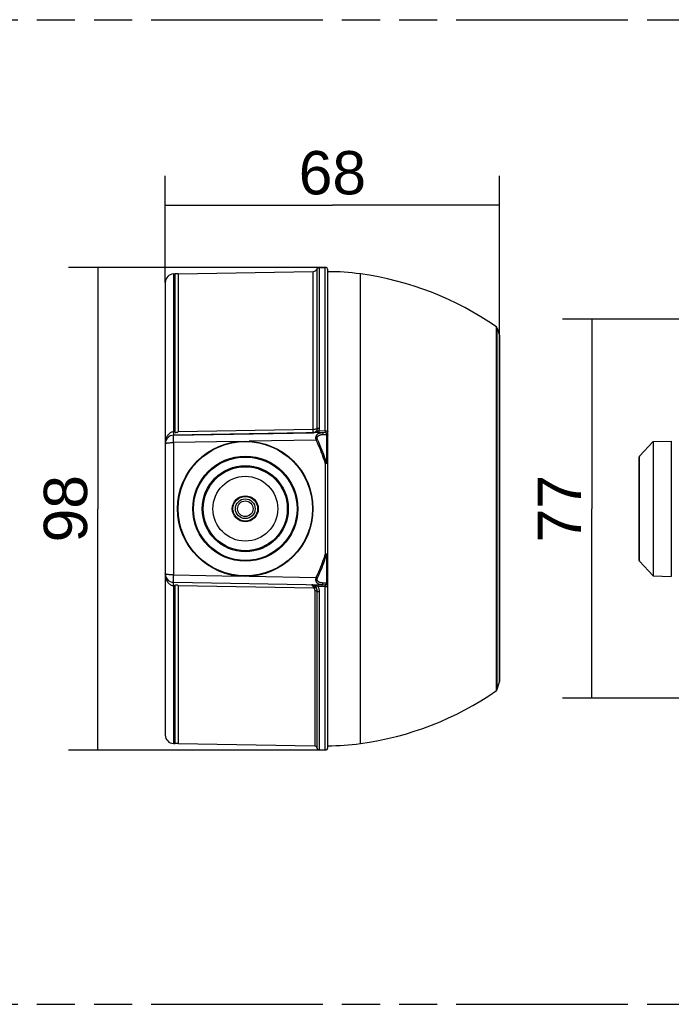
# Model space of a CAD drawing. Header units: millimetres. Extents: x 0 to 210, y 0 to 297.
# Tile 4 of 9: x 90 to 123, y 133 to 183. Entities that reach past the tile are written whole.
import ezdxf
from ezdxf.enums import TextEntityAlignment as Align

# ---------------------------------------------------------------- set-up
doc = ezdxf.new("R2010")
doc.units = ezdxf.units.MM
doc.header["$LTSCALE"] = 19.36
doc.linetypes.add('PHANTOM', pattern=[0.8, 0.45, -0.05, 0.1, -0.05, 0.1, -0.05])
doc.layers.get('0').update_dxf_attribs({"linetype": 'CONTINUOUS'})
doc.layers.add('DEFAULT_3', color=7, linetype='PHANTOM')
doc.layers.add('Z_DIM_2D', color=7, linetype='CONTINUOUS')
doc.styles.add('TEXTSTYLE_3', font='helveticaneueltw1g-ltcn.otf')
doc.dimstyles.new('DIMSTYLE_1', dxfattribs={"dimtxt": 2.2, "dimasz": 3.5, "dimexe": 1.5, "dimexo": 0, "dimgap": 0.55, "dimtad": 1, "dimdec": 0, "dimlfac": 4, "dimdsep": 46, "dimtxsty": 'TEXTSTYLE_3', "dimblk": '_FILLED', "dimblk1": '_FILLED', "dimblk2": '_FILLED', "dimcen": 0.09, "dimclrt": 5, "dimadec": 0, "dimazin": 0, "dimtp": 0.3, "dimtm": 0.3, "dimtfac": 1, "dimtdec": 0, "dimtofl": 0, "dimtmove": 0, "dimatfit": 3, "dimldrblk": '_FILLED', "dimfxl": 0, "dimtolj": 1, "dimarcsym": 0})
doc.dimstyles.new('DIMSTYLE_2', dxfattribs={"dimtxt": 2.2, "dimasz": 3.5, "dimexe": 1.5, "dimexo": 0, "dimgap": 0.55, "dimtad": 1, "dimdec": 1, "dimlfac": 4, "dimdsep": 46, "dimtxsty": 'TEXTSTYLE_3', "dimblk": '_FILLED', "dimblk1": '_FILLED', "dimblk2": '_FILLED', "dimcen": 0.09, "dimclrt": 5, "dimadec": 0, "dimazin": 0, "dimtp": 0.3, "dimtm": 0.3, "dimtfac": 1, "dimtdec": 1, "dimtofl": 0, "dimtmove": 0, "dimatfit": 3, "dimldrblk": '_FILLED', "dimfxl": 0, "dimtolj": 1, "dimarcsym": 0})
doc.dimstyles.new('DIMSTYLE_3', dxfattribs={"dimtxt": 2.2, "dimasz": 3.5, "dimexe": 1.5, "dimexo": 0, "dimgap": 0.55, "dimtad": 1, "dimdec": 3, "dimlfac": 4, "dimdsep": 46, "dimtxsty": 'TEXTSTYLE_3', "dimblk": '_FILLED', "dimblk1": '_FILLED', "dimblk2": '_FILLED', "dimcen": 0.09, "dimclrt": 5, "dimadec": 0, "dimazin": 0, "dimtp": 0.3, "dimtm": 0.3, "dimtfac": 1, "dimtdec": 3, "dimtofl": 0, "dimtmove": 0, "dimatfit": 3, "dimldrblk": '_FILLED', "dimfxl": 0, "dimtolj": 1, "dimarcsym": 0})

# ---------------------------------------------------------------- blocks, each defined once
blk = doc.blocks.new('*D2')
at = {"layer": 'Z_DIM_2D', "color": 2, "linetype": 'Continuous'}
for p, q in [((97.306, 169.342), (97.306, 174.759)), ((114.275, 166.644), (114.275, 174.759)), ((97.306, 173.259), (105.79, 173.259)), ((114.275, 173.259), (105.79, 173.259))]:
    blk.add_line(p, q, dxfattribs=at)
at = {"layer": 'Z_DIM_2D', "color": 5, "linetype": 'Continuous', "style": 'TEXTSTYLE_3'}
blk.add_text('68', height=2.2, dxfattribs=at).set_placement((105.79, 173.809), align=Align.CENTER)
blk = doc.blocks.new('_FILLED')
at = {"color": 0, "linetype": 'ByBlock'}
blk.add_solid([(0, 0), (-1, 0.125), (-1, -0.125)], dxfattribs=at)
blk = doc.blocks.new('_NONE')
blk = doc.blocks.new('*D4')
at = {"layer": 'Z_DIM_2D', "color": 2, "linetype": 'Continuous'}
for p, q in [((105.429, 170.102), (92.388, 170.102)), ((93.888, 170.102), (93.888, 157.846)), ((93.888, 145.59), (93.888, 157.846)), ((105.429, 145.59), (92.388, 145.59))]:
    blk.add_line(p, q, dxfattribs=at)
at = {"layer": 'Z_DIM_2D', "color": 5, "linetype": 'Continuous', "style": 'TEXTSTYLE_3'}
blk.add_text('98', height=2.2, rotation=90, dxfattribs=at).set_placement((93.338, 157.846), align=Align.CENTER)
blk = doc.blocks.new('*D5')
at = {"layer": 'Z_DIM_2D', "color": 2, "linetype": 'Continuous'}
for p, q in [((135.832, 167.471), (117.467, 167.471)), ((118.967, 167.471), (118.967, 157.846)), ((118.967, 148.221), (118.967, 157.846)), ((135.832, 148.221), (117.467, 148.221))]:
    blk.add_line(p, q, dxfattribs=at)
at = {"layer": 'Z_DIM_2D', "color": 5, "linetype": 'Continuous', "style": 'TEXTSTYLE_3'}
blk.add_text('77', height=2.2, rotation=90, dxfattribs=at).set_placement((118.417, 157.846), align=Align.CENTER)

msp = doc.modelspace()

# ---------------------------------------------------------------- linework, layer by layer
at = {"color": 9, "linetype": 'Continuous'}
for p, q in [((105.02412, 161.91576), (105.02412, 170.02814)), ((105.13349, 161.93867), (105.13349, 170.09672)), ((105.42854, 161.79903), (105.42854, 170.10187)), ((97.72331, 169.76737), (97.72331, 161.74802)), ((104.80538, 161.86994), (104.80538, 169.89099)), ((107.20962, 145.92048), (107.20962, 169.77142)), ((114.11371, 148.61083), (114.11371, 167.08107)), ((114.16186, 148.67689), (114.16186, 167.01501)), ((114.27526, 149.04782), (114.27526, 166.64408)), ((97.80573, 161.74943), (97.72331, 161.74802)), ((97.72331, 161.74802), (97.72397, 161.68842)), ((97.72376, 161.5833), (104.80582, 161.70662)), ((104.80538, 161.86994), (97.95538, 161.75201)), ((104.80613, 161.79978), (104.80538, 161.86994)), ((104.80577, 161.70584), (104.80582, 161.70662)), ((104.80582, 161.70662), (104.82976, 161.70827)), ((104.80635, 161.76136), (104.80613, 161.79978)), ((104.80621, 161.72066), (104.80631, 161.73174)), ((104.80631, 161.73174), (104.80635, 161.76136)), ((104.82976, 161.70827), (104.85314, 161.7123)), ((105.42854, 161.79903), (105.096, 161.79327)), ((105.31429, 161.61878), (105.49323, 161.6222)), ((105.42813, 161.75866), (105.42804, 161.73769)), ((105.42854, 161.79903), (105.42813, 161.75866)), ((105.49323, 161.6222), (105.49323, 160.17954)), ((97.72184, 161.30194), (97.72091, 161.39235)), ((97.72331, 161.20493), (97.72184, 161.30194)), ((101.00394, 161.26219), (97.72331, 161.20493)), ((97.72331, 161.20493), (97.72331, 154.48697)), ((104.9704, 161.33143), (101.55828, 161.27187)), ((104.9704, 161.33143), (105.03508, 161.36134)), ((122.99286, 161.28183), (122.99286, 154.41007)), ((121.3859, 155.17802), (121.3859, 160.51388)), ((105.49323, 160.17954), (105.42854, 160.15926)), ((105.42854, 160.15926), (105.42854, 155.5326)), ((105.42854, 160.15926), (105.55573, 160.15926)), ((105.55573, 155.53264), (105.42854, 155.53264)), ((105.49323, 155.51232), (105.49323, 154.0697)), ((97.7206, 154.22187), (97.72091, 154.29952)), ((97.72091, 154.29952), (97.72184, 154.38994)), ((97.72184, 154.38994), (97.72331, 154.48697)), ((97.72331, 154.48697), (101.00394, 154.42971)), ((97.72331, 153.94388), (97.72405, 154.01189)), ((97.72405, 154.01189), (97.7243, 154.06568)), ((101.55828, 154.42003), (104.9704, 154.36047)), ((104.9704, 154.36047), (105.03508, 154.33056)), ((105.49323, 154.0697), (105.31429, 154.07312)), ((97.72331, 153.94388), (97.72331, 145.92453)), ((97.72331, 153.94388), (97.80573, 153.94246)), ((97.95538, 153.93989), (104.84438, 153.82128)), ((104.73812, 153.97516), (104.75259, 153.9649)), ((104.76133, 153.97874), (104.76578, 153.97829)), ((104.89055, 153.68927), (104.89055, 145.79942)), ((105.0453, 153.89952), (104.95559, 153.93102)), ((105.00548, 153.66122), (105.02104, 153.6608)), ((105.00548, 153.66122), (105.00548, 145.71813)), ((105.02104, 145.67643), (105.02104, 153.6608)), ((105.04575, 153.94372), (105.04531, 153.89952)), ((105.42854, 153.89286), (105.04531, 153.89951)), ((105.13597, 145.59514), (105.13597, 153.63284)), ((105.42813, 153.93322), (105.42854, 153.89286)), ((105.42854, 145.59003), (105.42854, 153.89286))]:
    msp.add_line(p, q, dxfattribs=at)
at = {"color": 7, "linetype": 'Continuous'}
for p, q in [((105.13349, 170.09672), (105.42854, 170.10187)), ((97.72331, 169.76737), (97.80573, 169.76881)), ((97.80573, 161.71656), (97.80573, 169.77142)), ((97.95538, 169.77142), (97.80573, 169.77142)), ((97.95538, 169.77142), (104.80538, 169.89099)), ((97.95538, 169.77142), (97.95538, 161.75201)), ((105.55573, 145.71513), (105.55573, 169.97687)), ((97.30573, 169.34242), (97.30573, 146.34994)), ((114.16186, 167.01501), (114.27526, 166.64408)), ((114.28073, 149.08436), (114.28073, 166.60754)), ((105.42854, 161.71437), (97.70891, 161.57962)), ((97.72355, 161.58289), (97.72848, 161.58286)), ((97.73356, 161.58261), (97.72376, 161.5833)), ((97.72848, 161.58286), (97.73356, 161.58261)), ((97.80573, 161.71656), (97.8194, 161.71829)), ((97.8194, 161.71829), (97.83197, 161.71995)), ((97.83197, 161.71995), (97.84352, 161.72155)), ((97.84352, 161.72155), (97.85415, 161.72309)), ((97.85415, 161.72309), (97.86395, 161.72457)), ((97.86395, 161.72457), (97.873, 161.72601)), ((121.3859, 160.51388), (122.06944, 161.25845)), ((122.06944, 161.25845), (122.99286, 161.28183)), ((122.06944, 161.25845), (122.06944, 154.43345)), ((121.36944, 155.22029), (121.36944, 160.4716)), ((121.3859, 155.17802), (122.06944, 154.43345)), ((97.72331, 154.11203), (105.42854, 153.97753)), ((122.06944, 154.43345), (122.99286, 154.41007)), ((97.80573, 145.92048), (97.80573, 153.97534)), ((97.81294, 153.97443), (97.80573, 153.97534)), ((97.82659, 153.97267), (97.81294, 153.97443)), ((97.83925, 153.97095), (97.82659, 153.97267)), ((97.85097, 153.96928), (97.83925, 153.97095)), ((97.86181, 153.96766), (97.85097, 153.96928)), ((97.95538, 153.93989), (97.95538, 145.92048)), ((114.16186, 148.67689), (114.27526, 149.04782)), ((97.72331, 145.92453), (97.80573, 145.92309)), ((97.95538, 145.92048), (97.80573, 145.92048)), ((97.95538, 145.92048), (104.89055, 145.79942)), ((105.00548, 145.71813), (105.02104, 145.67643)), ((105.13597, 145.59514), (105.42854, 145.59003))]:
    msp.add_line(p, q, dxfattribs=at)
at = {"color": 9, "linetype": 'Continuous'}
for points in [[(97.72331, 161.74802), (97.68892, 161.74532), (97.65432, 161.73859), (97.61994, 161.72795), (97.58556, 161.71296), (97.55096, 161.6932), (97.51685, 161.66862), (97.48373, 161.63905), (97.45206, 161.60454), (97.42234, 161.56512), (97.39495, 161.52083), (97.37038, 161.47181), (97.34897, 161.41799), (97.3312, 161.35937), (97.31761, 161.29596), (97.30883, 161.22771), (97.30573, 161.15493)], [(97.72091, 161.39235), (97.7206, 161.47), (97.72068, 161.50234), (97.72091, 161.52959), (97.7213, 161.55129), (97.72184, 161.56707), (97.72251, 161.57665), (97.72331, 161.57987)], [(97.72429, 161.61907), (97.72421, 161.60301), (97.72403, 161.59102), (97.72376, 161.5833)], [(97.72397, 161.68842), (97.72428, 161.6389), (97.72429, 161.61907)], [(105.02412, 161.91576), (105.00679, 161.90602), (104.98567, 161.89715), (104.96115, 161.88931), (104.93368, 161.88266), (104.90375, 161.87731), (104.87196, 161.87336), (104.83898, 161.8709), (104.80538, 161.86994)], [(104.85199, 161.70997), (104.84551, 161.709), (104.83875, 161.70812), (104.83155, 161.70734), (104.82376, 161.70666), (104.81514, 161.70613), (104.80577, 161.70584)], [(104.80582, 161.70662), (104.80604, 161.71226), (104.80621, 161.72066)], [(104.97786, 161.7484), (104.96981, 161.74522), (104.96195, 161.74215), (104.95427, 161.7392), (104.94673, 161.73637), (104.93933, 161.73366), (104.93204, 161.73107), (104.92484, 161.72859), (104.91774, 161.72624), (104.91073, 161.72401), (104.90383, 161.72192), (104.89704, 161.71997), (104.89036, 161.71816), (104.88382, 161.71648), (104.87737, 161.71494), (104.87101, 161.71353), (104.86468, 161.71223), (104.85837, 161.71105), (104.85199, 161.70997)], [(104.85314, 161.7123), (104.87607, 161.71872), (104.8982, 161.72745), (104.91919, 161.73836), (104.93885, 161.75136), (104.95682, 161.76619), (104.97308, 161.7828), (104.98738, 161.80099), (104.99971, 161.82088), (105.00996, 161.84268), (105.01766, 161.866), (105.02249, 161.89047), (105.02412, 161.91576)], [(104.9704, 161.33143), (104.9663, 161.34537), (104.96283, 161.35885), (104.95999, 161.37186), (104.95773, 161.38437), (104.95599, 161.39633), (104.95472, 161.40777), (104.95388, 161.41866), (104.95342, 161.42913), (104.95329, 161.43926), (104.95349, 161.44916), (104.954, 161.45895), (104.95483, 161.46865), (104.95597, 161.47833), (104.95746, 161.48799), (104.95928, 161.49766), (104.96148, 161.50735), (104.96405, 161.51706), (104.96704, 161.5268), (104.97047, 161.53657), (104.97436, 161.54639), (104.97875, 161.55626), (104.98368, 161.56616), (104.9892, 161.57608), (104.99534, 161.58601), (105.00213, 161.59591), (105.00961, 161.60574), (105.0178, 161.61545), (105.02675, 161.62501), (105.03647, 161.63435), (105.04699, 161.64344), (105.05836, 161.65222), (105.0706, 161.66065), (105.08375, 161.66868), (105.09786, 161.67625), (105.11297, 161.68329), (105.1291, 161.68974), (105.14629, 161.69552), (105.16458, 161.70055), (105.18401, 161.70474), (105.20463, 161.70799), (105.2265, 161.7102), (105.24961, 161.71124)], [(105.09599, 161.79327), (105.08424, 161.78923), (105.07286, 161.78524), (105.06188, 161.78127), (105.05127, 161.77733), (105.04102, 161.77345), (105.03112, 161.76962), (105.02155, 161.76586), (104.97786, 161.7484)], [(105.03508, 161.36134), (105.03107, 161.37069), (105.02767, 161.37973), (105.0249, 161.38845), (105.0227, 161.39685), (105.02102, 161.40488), (105.01981, 161.41257), (105.01901, 161.41988), (105.0186, 161.42692), (105.01851, 161.43373), (105.01875, 161.44039), (105.0193, 161.44697), (105.02016, 161.45351), (105.02134, 161.46002), (105.02285, 161.46653), (105.02471, 161.47305), (105.02693, 161.47958), (105.02953, 161.48612), (105.03254, 161.49269), (105.03598, 161.4993), (105.03989, 161.50592), (105.0443, 161.51259), (105.04925, 161.51928), (105.05478, 161.526), (105.06092, 161.53272), (105.06771, 161.53942), (105.07519, 161.54609), (105.08338, 161.55268), (105.09232, 161.55917), (105.10202, 161.56552), (105.11252, 161.57171), (105.12386, 161.5777), (105.13606, 161.58346), (105.14918, 161.58895), (105.16324, 161.59414), (105.17829, 161.59899), (105.19436, 161.60344), (105.21148, 161.60746), (105.22969, 161.61097), (105.24903, 161.61393), (105.26955, 161.61626), (105.29131, 161.61787), (105.31429, 161.61878)], [(105.02412, 161.91576), (105.03609, 161.92216), (105.0513, 161.92773), (105.06927, 161.9323), (105.0894, 161.93571), (105.11104, 161.93786), (105.13349, 161.93867)], [(105.09599, 161.79327), (105.09644, 161.74906), (105.0965, 161.73193), (105.09644, 161.71914), (105.09627, 161.71124), (105.096, 161.70856)], [(105.096, 161.79327), (105.10693, 161.81519), (105.11607, 161.8381), (105.12347, 161.86202), (105.12893, 161.88682), (105.13224, 161.91236), (105.13349, 161.93867)], [(105.24961, 161.71124), (105.26031, 161.70974), (105.27079, 161.7049), (105.28075, 161.69685), (105.28992, 161.68582), (105.29807, 161.67209), (105.30496, 161.65604), (105.31042, 161.63811), (105.31429, 161.61878)], [(105.42804, 161.73769), (105.42806, 161.72948), (105.42813, 161.72296), (105.42823, 161.71822), (105.42837, 161.71533), (105.42854, 161.71437)], [(105.42854, 161.79903), (105.44834, 161.79864), (105.46769, 161.79724), (105.48611, 161.79487), (105.50314, 161.79159), (105.51834, 161.78748), (105.53134, 161.78265), (105.5418, 161.77721), (105.54947, 161.77132), (105.55415, 161.7651), (105.55573, 161.75872)], [(105.42854, 161.71437), (105.43913, 161.71286), (105.4497, 161.70805), (105.45969, 161.70001), (105.46882, 161.68903), (105.47701, 161.67533), (105.48386, 161.65936), (105.4893, 161.64166), (105.49323, 161.6222)], [(105.49323, 161.6222), (105.51107, 161.61841), (105.52648, 161.61374), (105.53898, 161.60833), (105.54819, 161.60234), (105.55383, 161.59596), (105.55573, 161.58938)], [(97.30573, 161.15493), (97.3083, 161.16045), (97.31604, 161.16588), (97.32892, 161.17126), (97.34682, 161.17645), (97.36959, 161.18133), (97.39685, 161.18588), (97.42811, 161.19005), (97.46302, 161.19379), (97.50118, 161.19703), (97.54211, 161.19976), (97.58533, 161.20193), (97.6303, 161.20352), (97.67648, 161.20452), (97.72331, 161.20493)], [(105.42854, 160.15926), (105.39718, 160.25705), (105.36298, 160.35902), (105.32604, 160.46512), (105.28606, 160.57549), (105.24282, 160.69025), (105.19612, 160.80943), (105.14574, 160.93312), (105.09148, 161.06132), (105.03299, 161.19409), (104.9704, 161.33143)], [(105.49323, 160.17954), (105.46187, 160.27817), (105.42767, 160.38098), (105.39073, 160.48796), (105.35074, 160.59925), (105.3075, 160.71496), (105.2608, 160.83513), (105.21043, 160.95982), (105.15616, 161.08906), (105.09767, 161.22288), (105.03508, 161.36134)], [(105.55573, 160.15926), (105.55482, 160.16158), (105.55191, 160.165), (105.54683, 160.16802), (105.53954, 160.17079), (105.53022, 160.17352), (105.51914, 160.17581), (105.5067, 160.17807), (105.49323, 160.17954)], [(104.9704, 154.36047), (105.03387, 154.49979), (105.09298, 154.63406), (105.14761, 154.76329), (105.19813, 154.8875), (105.24477, 155.00674), (105.28778, 155.12108), (105.32735, 155.23046), (105.36381, 155.33531), (105.39759, 155.43607), (105.42854, 155.5326)], [(105.03508, 154.33056), (105.09855, 154.47102), (105.15766, 154.60635), (105.2123, 154.73662), (105.26281, 154.86186), (105.30946, 154.98207), (105.35246, 155.09735), (105.39204, 155.20764), (105.42849, 155.31337), (105.46227, 155.41496), (105.49323, 155.51232)], [(105.42854, 155.53264), (105.43988, 155.52928), (105.4511, 155.52554), (105.46215, 155.52203), (105.47292, 155.5187), (105.48329, 155.51534), (105.49323, 155.51236)], [(105.49323, 155.51236), (105.51107, 155.5147), (105.52648, 155.51759), (105.53898, 155.52093), (105.54819, 155.52463), (105.55383, 155.52857), (105.55573, 155.53264)], [(97.30573, 154.53696), (97.30856, 154.4674), (97.31659, 154.40198), (97.32906, 154.34102), (97.34539, 154.28438), (97.3652, 154.23195), (97.38803, 154.18383), (97.41364, 154.13992), (97.44145, 154.10055), (97.47076, 154.06611), (97.50168, 154.03606), (97.53421, 154.01001), (97.56863, 153.98798), (97.60565, 153.96973), (97.64425, 153.95602), (97.68352, 153.94745), (97.72331, 153.94388)], [(97.72331, 154.48697), (97.67649, 154.48731), (97.63032, 154.48829), (97.58536, 154.48994), (97.54216, 154.49217), (97.50124, 154.49492), (97.46308, 154.49818), (97.42815, 154.50191), (97.39687, 154.50607), (97.36958, 154.5106), (97.34681, 154.51547), (97.32889, 154.52065), (97.31602, 154.52603), (97.30829, 154.53145), (97.30573, 154.53696)], [(97.72331, 154.11203), (97.72251, 154.11525), (97.72184, 154.12483), (97.7213, 154.14059), (97.72091, 154.16229), (97.72068, 154.18954), (97.7206, 154.22187)], [(97.7243, 154.06568), (97.72424, 154.08558), (97.72405, 154.10015), (97.72373, 154.10904), (97.72331, 154.11203)], [(105.24961, 153.98066), (105.22869, 153.98154), (105.20877, 153.98339), (105.18989, 153.98611), (105.17196, 153.98962), (105.15495, 153.99386), (105.13884, 153.99875), (105.12363, 154.00422), (105.10929, 154.01022), (105.0958, 154.01669), (105.08312, 154.02358), (105.07121, 154.03085), (105.06004, 154.03846), (105.04959, 154.04636), (105.03984, 154.05453), (105.03075, 154.06293), (105.02231, 154.07151), (105.0145, 154.08024), (105.00729, 154.08909), (105.00067, 154.09802), (104.99461, 154.10701), (104.98908, 154.11603), (104.98404, 154.12507), (104.97947, 154.13412), (104.97535, 154.14318), (104.97164, 154.15224), (104.96831, 154.16132), (104.96536, 154.17042), (104.96276, 154.17954), (104.96049, 154.1887), (104.95855, 154.19792), (104.95691, 154.20721), (104.95558, 154.21663), (104.95454, 154.22618), (104.95381, 154.23595), (104.95339, 154.24598), (104.95331, 154.25641), (104.95358, 154.26735), (104.95427, 154.27884), (104.95544, 154.291), (104.95714, 154.30377), (104.95944, 154.31717), (104.96238, 154.33112), (104.96604, 154.34556), (104.9704, 154.36047)], [(105.31429, 154.07312), (105.29348, 154.0739), (105.27367, 154.07526), (105.25488, 154.07722), (105.23704, 154.07972), (105.2201, 154.08269), (105.20406, 154.08609), (105.18892, 154.08989), (105.17463, 154.09403), (105.16119, 154.09847), (105.14854, 154.1032), (105.13667, 154.10817), (105.12554, 154.11337), (105.11512, 154.11876), (105.10538, 154.12432), (105.09631, 154.13004), (105.08788, 154.13587), (105.08008, 154.1418), (105.07288, 154.1478), (105.06626, 154.15385), (105.06019, 154.15994), (105.05465, 154.16604), (105.04961, 154.17216), (105.04503, 154.17828), (105.04089, 154.1844), (105.03716, 154.19052), (105.03382, 154.19665), (105.03085, 154.20279), (105.02822, 154.20894), (105.02593, 154.21512), (105.02396, 154.22133), (105.02229, 154.2276), (105.02093, 154.23394), (105.01986, 154.24036), (105.0191, 154.24694), (105.01863, 154.25369), (105.01851, 154.2607), (105.01873, 154.26806), (105.01938, 154.27578), (105.02049, 154.28395), (105.02213, 154.29253), (105.02436, 154.30152), (105.02723, 154.31088), (105.03081, 154.32056), (105.03508, 154.33056)], [(105.24961, 153.98066), (105.26031, 153.98216), (105.27079, 153.987), (105.28075, 153.99505), (105.28992, 154.00608), (105.29807, 154.01981), (105.30496, 154.03586), (105.31042, 154.05379), (105.31429, 154.07312)], [(105.49323, 154.0697), (105.48933, 154.05042), (105.48386, 154.03254), (105.47696, 154.01654), (105.46882, 154.00286), (105.45965, 153.99187), (105.4497, 153.98385), (105.43923, 153.97903), (105.42854, 153.97753)], [(105.55573, 154.10251), (105.55379, 154.09605), (105.54814, 154.08951), (105.53881, 154.0834), (105.5263, 154.07809), (105.51122, 154.07348), (105.49323, 154.0697)], [(104.73704, 153.9896), (104.73541, 153.98962), (104.73385, 153.9896), (104.73238, 153.98956), (104.73097, 153.98948), (104.72961, 153.98937), (104.72832, 153.98922), (104.72711, 153.98901), (104.72599, 153.98876), (104.72496, 153.98843), (104.72413, 153.98801), (104.72359, 153.98749), (104.72333, 153.98685), (104.72337, 153.98608), (104.72377, 153.9852), (104.72466, 153.98421), (104.72591, 153.98313), (104.72743, 153.98199), (104.72919, 153.98077), (104.73117, 153.97947), (104.73334, 153.97811), (104.73565, 153.97667), (104.73812, 153.97516)], [(104.73704, 153.9896), (104.74115, 153.98936), (104.74524, 153.98876), (104.7493, 153.98782), (104.75331, 153.98653), (104.75728, 153.98491), (104.76118, 153.98294)], [(104.73812, 153.97516), (104.74284, 153.97665), (104.74754, 153.97776), (104.75219, 153.97848), (104.7568, 153.9788), (104.76133, 153.97874)], [(104.76118, 153.98294), (104.75886, 153.98329), (104.75665, 153.9836), (104.75456, 153.98388), (104.75258, 153.98413), (104.75068, 153.98435), (104.7489, 153.98453), (104.74725, 153.98467), (104.74581, 153.98477), (104.74462, 153.9848), (104.74382, 153.98475), (104.74354, 153.9846), (104.74385, 153.98433), (104.7449, 153.98393), (104.74655, 153.98342), (104.74878, 153.98281), (104.75806, 153.98037)], [(104.75259, 153.9649), (104.76676, 153.95203), (104.78061, 153.93664), (104.79414, 153.9187), (104.8073, 153.89821), (104.82009, 153.87514), (104.83244, 153.84941), (104.84438, 153.82128)], [(104.75806, 153.98037), (104.76178, 153.97937), (104.76579, 153.97828)], [(104.95559, 153.93102), (104.93414, 153.93834), (104.91255, 153.94549), (104.89049, 153.95245), (104.86758, 153.95927), (104.84339, 153.96588), (104.81775, 153.97215), (104.79032, 153.97793), (104.76118, 153.98294)], [(104.76578, 153.97829), (104.7884, 153.97038), (104.81066, 153.96053), (104.83235, 153.94878), (104.85351, 153.93514), (104.87406, 153.91958), (104.89396, 153.9021), (104.91318, 153.88268), (104.9315, 153.86138)], [(105.02104, 153.6608), (105.02071, 153.69172), (105.01741, 153.72184), (105.0113, 153.75088), (105.0024, 153.77893), (104.99072, 153.80605), (104.97627, 153.83205), (104.95902, 153.85685), (104.93903, 153.88019), (104.91637, 153.90188), (104.8911, 153.9217), (104.86335, 153.93944), (104.83315, 153.95492), (104.80056, 153.96796), (104.76578, 153.97829)], [(104.84438, 153.82128), (104.86233, 153.83332), (104.87961, 153.8436), (104.89567, 153.85177), (104.90997, 153.85757), (104.92204, 153.86081), (104.9315, 153.86137)], [(104.84438, 153.82128), (104.8534, 153.80914), (104.86126, 153.79705), (104.86789, 153.78509), (104.87352, 153.77303), (104.87838, 153.76069), (104.88245, 153.74791), (104.88582, 153.73446), (104.88834, 153.72028), (104.8899, 153.70519), (104.89055, 153.68927)], [(104.89055, 153.68927), (104.91526, 153.68827), (104.9389, 153.68559), (104.96055, 153.68136), (104.97933, 153.67573), (104.99451, 153.66892), (105.00548, 153.66122)], [(104.9315, 153.86138), (104.94308, 153.8461), (104.95339, 153.83078), (104.96243, 153.81564), (104.97043, 153.80047), (104.97755, 153.78514), (104.98387, 153.76951), (104.98947, 153.75338), (104.99434, 153.73664), (104.99846, 153.71911), (105.00176, 153.70075), (105.00414, 153.68142), (105.00548, 153.66122)], [(105.02104, 153.6608), (105.03201, 153.65312), (105.04719, 153.64634), (105.06597, 153.64073), (105.08762, 153.6365), (105.11126, 153.63384), (105.13597, 153.63284)], [(105.04531, 153.98422), (105.04559, 153.98155), (105.04575, 153.97364), (105.04581, 153.96085), (105.04575, 153.94372)], [(105.13597, 153.63284), (105.1344, 153.66997), (105.13, 153.70603), (105.12275, 153.74099), (105.11273, 153.77489), (105.09998, 153.80781), (105.08449, 153.8396), (105.06627, 153.87016), (105.04531, 153.89951)], [(105.42854, 153.97753), (105.42837, 153.97656), (105.42823, 153.97368), (105.42813, 153.96893), (105.42806, 153.96241), (105.42804, 153.95419), (105.42813, 153.93322)], [(105.42854, 153.89286), (105.44834, 153.89326), (105.46769, 153.89466), (105.48611, 153.89703), (105.50314, 153.90031), (105.51834, 153.90442), (105.53134, 153.90925), (105.5418, 153.91468), (105.54947, 153.92058), (105.55415, 153.9268), (105.55573, 153.93318)]]:
    msp.add_lwpolyline(points, dxfattribs=at)
at = {"color": 7, "linetype": 'Continuous'}
for points in [[(97.70891, 161.57962), (97.70612, 161.57961), (97.70432, 161.57969), (97.70353, 161.5799), (97.70373, 161.58024), (97.70497, 161.58069), (97.70715, 161.58122), (97.71025, 161.58178), (97.71409, 161.58229), (97.71863, 161.58268), (97.72355, 161.58289)], [(97.873, 161.72601), (97.87727, 161.72672), (97.88537, 161.72811)], [(97.88537, 161.72811), (97.88921, 161.72879), (97.89293, 161.72948), (97.89653, 161.73016), (97.90003, 161.73083), (97.90344, 161.73151), (97.90675, 161.7322), (97.90997, 161.73288), (97.91309, 161.73357), (97.91611, 161.73425), (97.91902, 161.73494), (97.92183, 161.73563), (97.92453, 161.73632), (97.92714, 161.73701), (97.92965, 161.7377), (97.93206, 161.73841), (97.93439, 161.73911), (97.93663, 161.73983), (97.93879, 161.74057), (97.94088, 161.74132), (97.94289, 161.7421), (97.94482, 161.74291), (97.94668, 161.74376), (97.94845, 161.74466), (97.95015, 161.74563), (97.95171, 161.74668), (97.95313, 161.74783), (97.95428, 161.7491), (97.95502, 161.7505), (97.95538, 161.75201)], [(97.95538, 153.93989), (97.95499, 153.94147), (97.95418, 153.94293), (97.95289, 153.94429), (97.95129, 153.94553), (97.94953, 153.94665), (97.94764, 153.94767), (97.94571, 153.9486), (97.94372, 153.94946), (97.94169, 153.95027), (97.9396, 153.95104), (97.93745, 153.95179), (97.93525, 153.95251), (97.93297, 153.95322), (97.93063, 153.95391), (97.9282, 153.9546), (97.92568, 153.95528), (97.92306, 153.95596), (97.92034, 153.95664), (97.9175, 153.95732), (97.91454, 153.95801), (97.91144, 153.9587), (97.9082, 153.9594), (97.90482, 153.9601), (97.90128, 153.96082), (97.89758, 153.96154), (97.89371, 153.96228), (97.88968, 153.96302), (97.88548, 153.96377), (97.88111, 153.96453), (97.87656, 153.9653), (97.87184, 153.96607), (97.86181, 153.96766)]]:
    msp.add_lwpolyline(points, dxfattribs=at)
for radius in [3.43588, 3.4125, 0.625, 0.5]:
    msp.add_circle((101.36823, 157.84595), radius, dxfattribs=at)
at = {"color": 9, "linetype": 'Continuous'}
for radius in [2.66793, 2.62566, 2.18439, 2.13247, 1.64561, 0.65912, 0.39535]:
    msp.add_circle((101.36823, 157.84595), radius, dxfattribs=at)
at = {"color": 7, "linetype": 'Continuous'}
for centre, radius, start, end in [((104.80102, 170.14095), 0.25, 271, 333.176598), ((105.13567, 169.97173), 0.125, 91, 153.176598), ((105.43073, 169.97688), 0.125, 0, 91), ((97.73073, 169.34243), 0.425, 91, 180), ((105.55573, 157.61904), 12.26441, 82.249867, 90), ((105.07557, 154.09097), 15.825, 55.170883, 82.249867), ((114.04232, 166.97846), 0.125, 17, 55.170883), ((114.15573, 166.60754), 0.125, 0, 17), ((97.73073, 161.15493), 0.425, 91, 180), ((105.43073, 161.58938), 0.125, 0, 91), ((121.43194, 160.47161), 0.0625, 137.447049, 180), ((121.43194, 155.22029), 0.0625, 180, 222.552951), ((97.73073, 154.53696), 0.425, 180, 269), ((105.43073, 154.10251), 0.125, 269, 360), ((114.15573, 149.08436), 0.125, 343, 360), ((105.07557, 161.60093), 15.825, 277.750133, 304.829117), ((114.04232, 148.71344), 0.125, 304.829117, 343), ((97.73073, 146.34946), 0.425, 180, 269), ((104.88837, 145.67444), 0.125, 20.457777, 89), ((105.13816, 145.72012), 0.125, 200.457777, 269), ((105.43073, 145.71501), 0.125, 269, 360), ((105.55573, 158.07286), 12.26441, 270, 277.750133)]:
    msp.add_arc(centre, radius, start, end, dxfattribs=at)
at = {"layer": 'DEFAULT_3', "color": 91, "linetype": 'PHANTOM', "true_color": 0x80ff80}
for p, q in [((50.12864, 182.68), (150.12864, 182.68)), ((50.12864, 132.68), (150.12864, 132.68))]:
    msp.add_line(p, q, dxfattribs=at)

# ---------------------------------------------------------------- dimensions: what is measured, and where the dimension line sits
at = {"layer": 'Z_DIM_2D', "color": 2, "linetype": 'Continuous'}
dim = msp.add_linear_dim(base=(114.27526, 173.25911), p1=(97.30573, 169.34243), p2=(114.27526, 166.64408), dimstyle='DIMSTYLE_1', override={"dimblk1": 'NONE', "dimblk2": 'NONE', "dimsah": 1}, dxfattribs=at)
dim.commit()
dim.dimension.update_dxf_attribs({"geometry": '*D2', "text_midpoint": (105.78639, 173.25911), "dimtype": 160})
for base, p1, p2, dimstyle, picture, middle in [((93.88842, 145.59003), (105.42854, 170.10187), (105.42854, 145.59003), 'DIMSTYLE_2', '*D4', (93.88842, 157.84185)), ((118.96676, 148.22095), (135.83194, 167.47095), (135.83194, 148.22095), 'DIMSTYLE_3', '*D5', (118.96676, 157.84595))]:
    dim = msp.add_linear_dim(base=base, p1=p1, p2=p2, angle=270, dimstyle=dimstyle, override={"dimblk1": 'NONE', "dimblk2": 'NONE', "dimsah": 1}, dxfattribs=at)
    dim.commit()
    dim.dimension.update_dxf_attribs({"geometry": picture, "text_midpoint": middle, "dimtype": 160})

doc.saveas('drawing.dxf')
